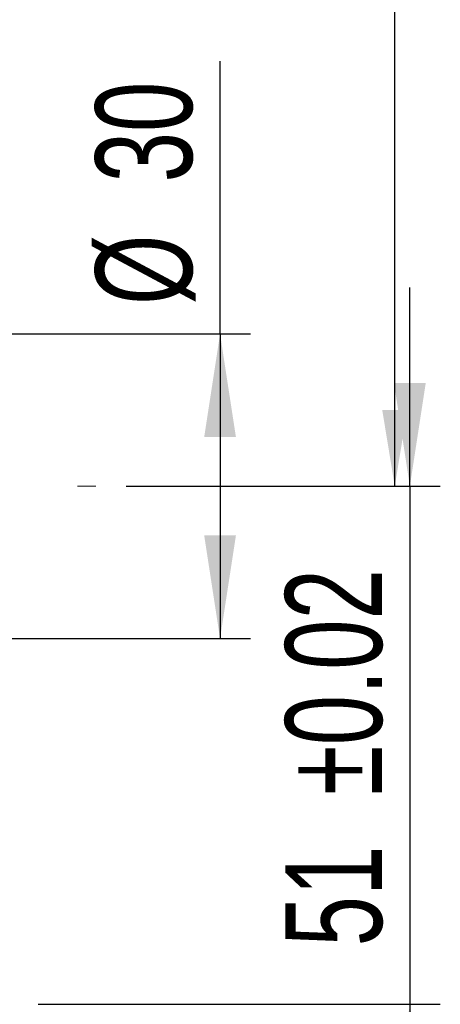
# Model space of a CAD drawing. Header units: millimetres. Extents: x 25 to 291, y 5 to 200.
# Tile 4 of 6: x 255 to 269, y 37 to 70. Entities that reach past the tile are written whole.
import ezdxf

# ---------------------------------------------------------------- set-up
doc = ezdxf.new("R2010")
doc.units = ezdxf.units.MM
doc.linetypes.add('CENTERX2', pattern=[20.319999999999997, 12.7, -2.54, 2.54, -2.54])
doc.layers.add('圖層0', color=7, linetype='Continuous')
doc.styles.add('SLDTEXTSTYLE0', font='TXT', dxfattribs={"width": 0.7})
doc.dimstyles.new('SLDDIMSTYLE1', dxfattribs={"dimtxt": 0.18, "dimasz": 2.5, "dimexe": 0, "dimexo": 0.0625, "dimgap": 0, "dimtad": 0, "dimtih": 1, "dimtoh": 1, "dimdec": 0, "dimrnd": 1e-09, "dimzin": 0, "dimdsep": 46, "dimtxsty": 'Standard', "dimsah": 1, "dimcen": 0.09, "dimadec": 0, "dimazin": 0, "dimtfac": 2.5, "dimtdec": 0, "dimtofl": 0, "dimtmove": 0, "dimatfit": 3, "dimfxl": 0, "dimfrac": 2, "dimtolj": 1, "dimtzin": 0, "dimarcsym": 0})
doc.dimstyles.new('SLDDIMSTYLE2', dxfattribs={"dimtxt": 3.389973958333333, "dimasz": 2.5, "dimexe": 0, "dimexo": 0.0625, "dimgap": 0.8474934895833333, "dimtad": 1, "dimlfac": 3, "dimrnd": 1e-09, "dimzin": 12, "dimdsep": 46, "dimtxsty": 'SLDTEXTSTYLE0', "dimsah": 1, "dimcen": 0.09, "dimadec": 0, "dimazin": 3, "dimtfac": 1, "dimtofl": 0, "dimtmove": 0, "dimatfit": 3, "dimfxl": 0, "dimfrac": 2, "dimtolj": 1, "dimtzin": 12, "dimarcsym": 0})
doc.dimstyles.new('SLDDIMSTYLE4', dxfattribs={"dimtxt": 3.389973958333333, "dimasz": 2.5, "dimexe": 0, "dimexo": 0.0625, "dimgap": 0.8474934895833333, "dimtad": 1, "dimlfac": 3, "dimrnd": 1e-09, "dimzin": 12, "dimdsep": 46, "dimtxsty": 'SLDTEXTSTYLE0', "dimsah": 1, "dimcen": 0.09, "dimadec": 0, "dimazin": 3, "dimtfac": 1, "dimtmove": 0, "dimatfit": 0, "dimfxl": 0, "dimfrac": 2, "dimtolj": 1, "dimtzin": 12, "dimarcsym": 0})
doc.dimstyles.new('SLDDIMSTYLE6', dxfattribs={"dimtxt": 3.389973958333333, "dimasz": 2.5, "dimexe": 0, "dimexo": 0.0625, "dimgap": 0.8474934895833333, "dimtad": 1, "dimlfac": 3, "dimrnd": 1e-09, "dimzin": 12, "dimdsep": 46, "dimtxsty": 'SLDTEXTSTYLE0', "dimsah": 1, "dimcen": 0.09, "dimadec": 0, "dimazin": 3, "dimtol": 1, "dimtp": 0.02, "dimtm": 0.02, "dimtfac": 1, "dimtmove": 0, "dimatfit": 0, "dimfxl": 0, "dimfrac": 2, "dimtolj": 1, "dimarcsym": 0})

# ---------------------------------------------------------------- blocks, each defined once
blk = doc.blocks.new('_D_16')
at = {"layer": '圖層0', "color": 7}
for p, q in [((251.2398881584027, 43.01205020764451), (251.2398881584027, 27.04460903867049)), ((254.9065548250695, 36.34538354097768), (254.9065548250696, 27.0446090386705)), ((251.2398881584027, 28.04460903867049), (244.7207074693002, 28.04460903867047)), ((251.2398881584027, 28.04460903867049), (254.9065548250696, 28.0446090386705)), ((254.9065548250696, 28.0446090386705), (263.8659590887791, 28.04460903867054))]:
    blk.add_line(p, q, dxfattribs=at)
for points in [[(251.2398881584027, 28.04460903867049), (247.8499142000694, 28.56614349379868), (247.8499142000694, 27.52307458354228)], [(254.9065548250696, 28.0446090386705), (258.2965287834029, 27.52307458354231), (258.2965287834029, 28.56614349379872)]]:
    blk.add_solid(points, dxfattribs=at)
at = {"layer": '圖層0', "color": 7, "insert": (259.8913295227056, 32.13739917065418), "char_height": 3.175, "attachment_point": 1, "style": 'SLDTEXTSTYLE0'}
blk.add_mtext('11', dxfattribs=at)
blk = doc.blocks.new('_D_18')
at = {"layer": '圖層0', "color": 7}
for p, q in [((261.8786443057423, 59.34538354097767), (261.8786443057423, 68.28951310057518)), ((252.073221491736, 59.34538354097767), (262.8786443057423, 59.34538354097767)), ((261.8786443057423, 59.34538354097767), (261.8786443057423, 49.34538354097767)), ((252.073221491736, 49.34538354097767), (262.8786443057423, 49.34538354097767))]:
    blk.add_line(p, q, dxfattribs=at)
for points in [[(261.8786443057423, 59.34538354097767), (261.3571098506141, 55.95540958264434), (262.4001787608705, 55.95540958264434)], [(261.8786443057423, 49.34538354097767), (262.4001787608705, 52.73535749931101), (261.3571098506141, 52.73535749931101)]]:
    blk.add_solid(points, dxfattribs=at)
at = {"layer": '圖層0', "color": 7, "char_height": 3.175, "attachment_point": 1, "rotation": 90.00000000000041, "style": 'SLDTEXTSTYLE0'}
for s, insert in [('30', (257.7858539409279, 64.31488306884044)), ('%%c', (257.785853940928, 60.2932165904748))]:
    blk.add_mtext(s, dxfattribs=dict(at, insert=insert))
blk = doc.blocks.new('_D_19')
at = {"layer": '圖層0', "color": 7}
for p, q in [((268.1104950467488, 54.34538354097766), (268.1104950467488, 60.86456423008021)), ((258.7993084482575, 54.34538354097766), (269.1104950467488, 54.34538354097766)), ((268.1104950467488, 54.34538354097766), (268.1104950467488, 37.34538354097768)), ((255.9065548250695, 37.34538354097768), (269.1104950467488, 37.34538354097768)), ((268.1104950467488, 37.34538354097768), (268.1104950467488, 30.82620285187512))]:
    blk.add_line(p, q, dxfattribs=at)
for points in [[(268.1104950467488, 54.34538354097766), (268.6320295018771, 57.73535749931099), (267.5889605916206, 57.73535749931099)], [(268.1104950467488, 37.34538354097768), (267.5889605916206, 33.95540958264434), (268.6320295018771, 33.95540958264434)]]:
    blk.add_solid(points, dxfattribs=at)
at = {"layer": '圖層0', "color": 7, "char_height": 3.175, "attachment_point": 1, "rotation": 90.00000000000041, "style": 'SLDTEXTSTYLE0'}
for s, insert in [('±0.02', (264.0177049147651, 44.21186915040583)), ('51', (264.0177049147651, 39.24505208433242))]:
    blk.add_mtext(s, dxfattribs=dict(at, insert=insert))

msp = doc.modelspace()

# ---------------------------------------------------------------- linework, layer by layer
at = {"layer": '圖層0', "color": 7, "linetype": 'CENTERX2', "lineweight": 18}
msp.add_line((196.2398881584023, 54.34538354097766), (257.7993084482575, 54.34538354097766), dxfattribs=at)

# ---------------------------------------------------------------- dimensions: what is measured, and where the dimension line sits
at = {"layer": '圖層0', "color": 7}
dim = msp.add_linear_dim(base=(261.8786443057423, 49.34538354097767), p1=(251.073221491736, 59.34538354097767), p2=(251.073221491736, 49.34538354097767), angle=90.0000000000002, text='%%c<>', dimstyle='SLDDIMSTYLE2', dxfattribs=at)
dim.commit()
dim.dimension.update_dxf_attribs({"geometry": '_D_18', "text_midpoint": (261.8786443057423, 64.291364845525), "dimtype": 160})
for base, p1, angle, dimstyle, picture, middle in [((268.1104950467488, 37.34538354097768), (257.7993084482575, 54.34538354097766), 90.0000000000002, 'SLDDIMSTYLE6', '_D_19', (268.1104950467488, 46.33000568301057)), ((254.9065548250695, 28.0446090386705), (251.2398881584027, 44.01205020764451), 1.665454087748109e-13, 'SLDDIMSTYLE4', '_D_16', (261.8786443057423, 28.04460903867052))]:
    dim = msp.add_linear_dim(base=base, p1=p1, p2=(254.9065548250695, 37.34538354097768), angle=angle, dimstyle=dimstyle, dxfattribs=at)
    dim.commit()
    dim.dimension.update_dxf_attribs({"geometry": picture, "text_midpoint": middle, "dimtype": 160})

# ---------------------------------------------------------------- leaders
msp.add_leader([(267.6145348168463, 54.34538354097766), (267.6145348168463, 90.47932705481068), (244.85368139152, 89.63596767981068)], dimstyle='SLDDIMSTYLE1', dxfattribs=at)

doc.saveas('drawing.dxf')
